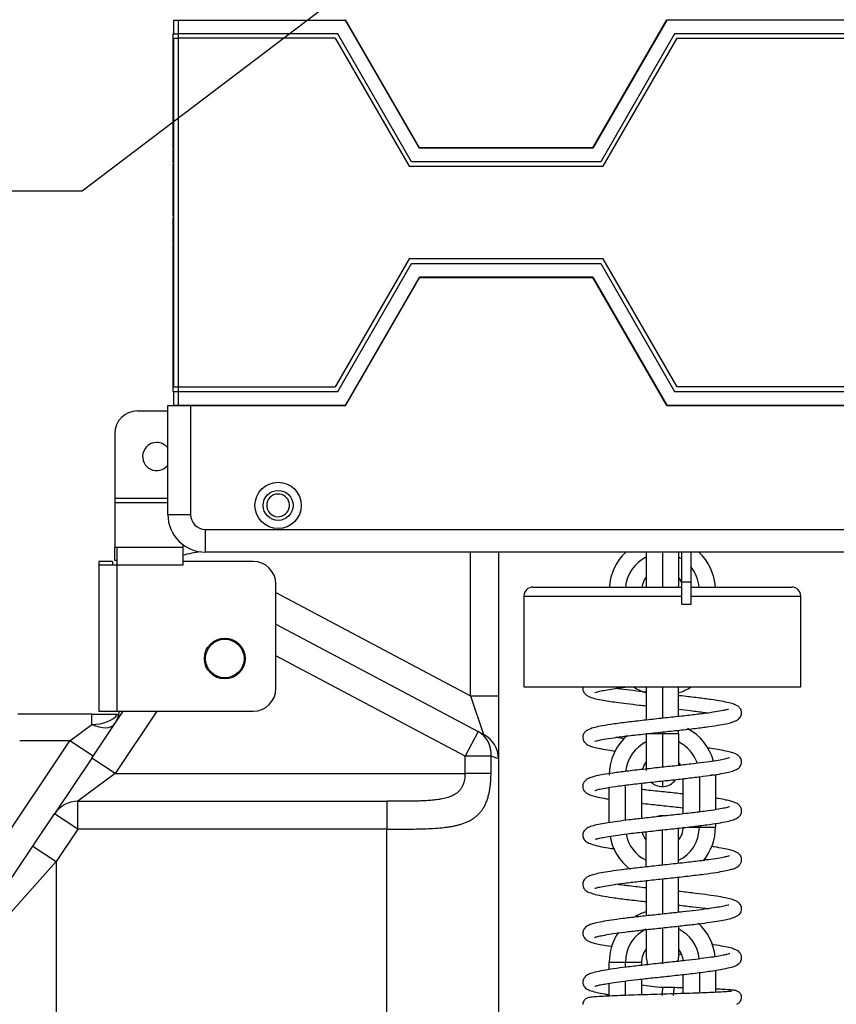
# Model space of a CAD drawing. Header units: millimetres. Extents: x 1618 to 4606, y -976 to 1137.
# Tile 6 of 41: x 2451 to 2631, y 350 to 567. Entities that reach past the tile are written whole.
import ezdxf

# ---------------------------------------------------------------- set-up
doc = ezdxf.new("R2010")
doc.units = ezdxf.units.MM
doc.dimstyles.get("Standard").update_dxf_attribs({"dimtxt": 20, "dimasz": 9, "dimexe": 9, "dimexo": 9, "dimgap": 9, "dimtad": 0, "dimtih": 1, "dimtoh": 1, "dimdsep": 46, "dimtxsty": 'Standard', "dimcen": 0.09, "dimadec": 0, "dimazin": 0, "dimtfac": 1, "dimtofl": 0, "dimtmove": 0, "dimatfit": 3, "dimfxl": 0, "dimtolj": 1, "dimtzin": 0, "dimarcsym": 0})

# ---------------------------------------------------------------- blocks, each defined once
blk = doc.blocks.new('*D14')
at = {"color": 0, "lineweight": -2}
for p, q in [((2555.67, 715.14), (2315.11, 715.14)), ((2324.11, 706.14), (2324.11, 427.28)), ((2324.11, 110.41), (2324.11, 389.28)), ((2620.02, 101.41), (2315.11, 101.41))]:
    blk.add_line(p, q, dxfattribs=at)
at = {"color": 0, "lineweight": 18}
for points in [[(2322.61, 706.14), (2325.61, 706.14), (2324.11, 715.14)], [(2322.61, 110.41), (2325.61, 110.41), (2324.11, 101.41)]]:
    blk.add_solid(points, dxfattribs=at)
at = {"layer": 'Defpoints', "color": 0, "lineweight": 18}
for p in [(2564.67, 715.14), (2324.11, 101.41), (2629.02, 101.41)]:
    blk.add_point(p, dxfattribs=at)
at = {"color": 0, "lineweight": 18, "insert": (2324.11, 408.28), "char_height": 20, "attachment_point": 5}
blk.add_mtext('\\A1;615', dxfattribs=at)
blk = doc.blocks.new('*D15')
at = {"color": 0, "lineweight": -2}
for p, q in [((2724.29, 473.29), (2724.29, -15.22)), ((2434.7, 219.71), (2434.7, -15.22)), ((2443.7, -6.22), (2545.5, -6.22)), ((2715.29, -6.22), (2613.5, -6.22))]:
    blk.add_line(p, q, dxfattribs=at)
at = {"color": 0, "lineweight": 18}
for points in [[(2443.7, -4.72), (2443.7, -7.72), (2434.7, -6.22)], [(2715.29, -4.72), (2715.29, -7.72), (2724.29, -6.22)]]:
    blk.add_solid(points, dxfattribs=at)
at = {"layer": 'Defpoints', "color": 0, "lineweight": 18}
for p in [(2724.29, 482.29), (2434.7, 228.71), (2434.7, -6.22)]:
    blk.add_point(p, dxfattribs=at)
at = {"color": 0, "lineweight": 18, "insert": (2579.5, -6.22), "char_height": 20, "attachment_point": 5}
blk.add_mtext('\\A1;290', dxfattribs=at)
blk = doc.blocks.new('*D18')
at = {"color": 0, "lineweight": -2}
for p, q in [((2628.08, 653.29), (2628.26, 653.29)), ((2628.17, 653.2), (2628.17, 653.38)), ((2464.97, 529.61), (2606.65, 636.98)), ((2442.64, 529.61), (2464.97, 529.61))]:
    blk.add_line(p, q, dxfattribs=at)
at = {"color": 0, "lineweight": 18}
blk.add_solid([(2605.75, 638.18), (2607.56, 635.79), (2613.82, 642.42)], dxfattribs=at)
at = {"layer": 'Defpoints', "color": 0, "lineweight": 18}
for p in [(2642.52, 664.16), (2613.82, 642.42)]:
    blk.add_point(p, dxfattribs=at)
at = {"color": 0, "lineweight": 18, "insert": (2406.97, 529.61), "char_height": 20, "attachment_point": 5}
blk.add_mtext('\\A1;∅36', dxfattribs=at)

msp = doc.modelspace()

# ---------------------------------------------------------------- linework, layer by layer
for p, q in [((2485.17, 567.191), (2486.17, 567.191)), ((2485.17, 564.191), (2485.17, 567.191)), ((2485.67, 567.19), (2485.67, 567.291)), ((2486.17, 567.291), (2486.17, 567.19)), ((2486.17, 567.191), (2523.042, 567.191)), ((2486.17, 567.191), (2486.17, 564.191)), ((2539.324, 539.091), (2523.042, 567.291)), ((2539.324, 538.991), (2523.042, 567.191)), ((2577.512, 539.091), (2593.793, 567.291)), ((2593.793, 567.191), (2577.512, 538.991)), ((2673.969, 567.191), (2593.793, 567.191)), ((2485.07, 564.191), (2486.17, 564.191)), ((2485.07, 563.191), (2485.07, 564.191)), ((2521.31, 564.191), (2486.17, 564.191)), ((2486.17, 564.191), (2486.17, 563.191)), ((2537.591, 535.991), (2521.31, 564.191)), ((2595.525, 564.191), (2579.244, 535.991)), ((2673.969, 564.191), (2595.525, 564.191)), ((2485.07, 538.933), (2485.07, 563.191)), ((2485.07, 563.191), (2486.17, 563.191)), ((2485.17, 486.391), (2485.17, 563.191)), ((2486.17, 563.191), (2486.17, 486.391)), ((2520.733, 563.191), (2486.17, 563.191)), ((2520.733, 563.191), (2537.014, 534.991)), ((2579.821, 534.991), (2596.102, 563.191)), ((2596.102, 563.191), (2673.969, 563.191)), ((2485.07, 538.691), (2485.17, 538.691)), ((2485.07, 538.338), (2485.17, 538.338)), ((2577.512, 539.091), (2539.324, 539.091)), ((2577.512, 538.991), (2539.324, 538.991)), ((2579.244, 535.991), (2537.591, 535.991)), ((2485.07, 535.691), (2485.17, 535.691)), ((2485.07, 528.395), (2485.07, 535.45)), ((2537.014, 534.991), (2579.821, 534.991)), ((2485.07, 528.396), (2485.17, 528.396)), ((2485.07, 523.996), (2485.07, 528.396)), ((2485.07, 523.996), (2485.17, 523.996)), ((2485.07, 523.932), (2485.17, 523.932)), ((2485.07, 522.396), (2485.07, 523.716)), ((2485.07, 522.396), (2485.17, 522.396)), ((2485.07, 517.996), (2485.07, 522.396)), ((2485.07, 517.996), (2485.17, 517.996)), ((2485.07, 517.859), (2485.17, 517.859)), ((2485.07, 516.396), (2485.07, 517.691)), ((2485.07, 516.396), (2485.17, 516.396)), ((2485.07, 511.996), (2485.07, 516.396)), ((2485.07, 515.691), (2485.058, 515.691)), ((2537.014, 514.591), (2520.733, 486.391)), ((2579.821, 514.591), (2537.014, 514.591)), ((2596.102, 486.391), (2579.821, 514.591)), ((2485.07, 511.996), (2485.17, 511.996)), ((2521.31, 485.391), (2537.591, 513.591)), ((2537.591, 513.591), (2579.244, 513.591)), ((2579.244, 513.591), (2595.525, 485.391)), ((2485.07, 511.897), (2485.17, 511.897)), ((2485.07, 510.396), (2485.17, 510.396)), ((2485.07, 505.996), (2485.07, 510.396)), ((2539.324, 510.591), (2523.042, 482.391)), ((2523.042, 482.291), (2539.324, 510.491)), ((2577.512, 510.591), (2539.324, 510.591)), ((2539.324, 510.491), (2577.512, 510.491)), ((2577.512, 510.591), (2593.793, 482.391)), ((2593.793, 482.291), (2577.512, 510.491)), ((2485.07, 486.391), (2485.07, 505.997)), ((2485.07, 505.996), (2485.17, 505.996)), ((2485.07, 486.391), (2486.17, 486.391)), ((2485.07, 485.391), (2485.07, 486.391)), ((2486.17, 486.391), (2520.733, 486.391)), ((2486.17, 486.391), (2486.17, 485.391)), ((2673.969, 486.391), (2596.102, 486.391)), ((2485.07, 485.391), (2486.17, 485.391)), ((2485.17, 482.391), (2485.17, 485.391)), ((2486.17, 485.391), (2486.17, 482.391)), ((2486.17, 485.391), (2521.31, 485.391)), ((2595.525, 485.391), (2673.969, 485.391)), ((2483.87, 482.291), (2488.87, 482.291)), ((2483.87, 458.291), (2483.87, 482.291)), ((2485.17, 482.391), (2486.17, 482.391)), ((2485.67, 482.291), (2485.67, 482.392)), ((2486.17, 482.392), (2486.17, 482.291)), ((2486.17, 482.391), (2523.042, 482.391)), ((2488.87, 482.291), (2523.042, 482.291)), ((2488.87, 482.291), (2488.87, 458.291)), ((2593.793, 482.391), (2673.969, 482.391)), ((2593.793, 482.291), (2671.447, 482.291)), ((2477.17, 481.105), (2483.87, 481.105)), ((2472.17, 476.105), (2472.17, 461.8)), ((2472.17, 461.8), (2472.17, 460.825)), ((2483.87, 461.8), (2472.17, 461.8)), ((2483.87, 460.825), (2472.17, 460.825)), ((2472.17, 460.825), (2472.17, 451.039)), ((2510.145, 461.825), (2510.188, 461.859)), ((2483.87, 458.291), (2488.87, 458.291)), ((2492.17, 454.991), (2671.447, 454.991)), ((2492.17, 449.991), (2492.17, 454.991)), ((2487.17, 451.667), (2487.17, 451.039)), ((2472.17, 448.116), (2472.17, 451.039)), ((2472.67, 451.039), (2472.17, 451.039)), ((2487.17, 451.039), (2472.67, 451.039)), ((2472.67, 451.039), (2472.67, 447.142)), ((2487.17, 451.039), (2487.17, 447.142)), ((2671.447, 449.991), (2492.17, 449.991)), ((2550.568, 418.307), (2550.568, 449.991)), ((2556.704, 449.991), (2556.704, 418.307)), ((2589.274, 449.991), (2589.274, 442.574)), ((2592.824, 449.991), (2592.824, 442.291)), ((2596.374, 449.991), (2596.374, 442.574)), ((2597.139, 443.383), (2597.139, 449.991)), ((2599.139, 443.383), (2599.139, 449.991)), ((2471.67, 447.937), (2468.67, 447.937)), ((2468.67, 447.937), (2468.67, 447.142)), ((2472.67, 447.142), (2468.67, 447.142)), ((2468.67, 447.142), (2468.67, 414.937)), ((2471.67, 447.937), (2471.67, 447.142)), ((2472.67, 448.116), (2472.17, 448.116)), ((2487.17, 447.142), (2472.67, 447.142)), ((2472.67, 447.142), (2472.67, 414.937)), ((2487.172, 447.142), (2487.17, 447.142)), ((2502.67, 447.937), (2487.172, 447.937)), ((2487.172, 447.937), (2487.172, 447.142)), ((2507.67, 419.937), (2507.67, 442.937)), ((2597.139, 438.539), (2597.139, 443.383)), ((2599.139, 443.383), (2597.139, 443.383)), ((2599.139, 438.539), (2599.139, 443.383)), ((2507.67, 441.07), (2550.568, 418.307)), ((2564.324, 442.291), (2597.075, 442.291)), ((2599.139, 442.291), (2621.324, 442.291)), ((2562.324, 440.291), (2562.324, 420.291)), ((2562.324, 440.291), (2597.139, 440.291)), ((2597.139, 438.539), (2599.139, 438.539)), ((2599.141, 440.291), (2623.324, 440.291)), ((2623.324, 420.291), (2623.324, 440.291)), ((2507.671, 434.123), (2552.224, 410.482)), ((2549.348, 405.061), (2507.671, 427.176)), ((2562.324, 420.291), (2623.324, 420.291)), ((2589.274, 420.291), (2589.274, 412.989)), ((2592.824, 420.291), (2592.824, 413.376)), ((2596.374, 413.762), (2596.374, 420.291)), ((2550.568, 418.307), (2556.704, 418.307)), ((2550.568, 418.307), (2553.444, 409.834)), ((2556.704, 418.307), (2556.704, 404.414)), ((2467.148, 404.63), (2474.047, 414.938)), ((2468.67, 414.937), (2472.67, 414.937)), ((2481.431, 414.938), (2472.247, 401.216)), ((2472.67, 414.937), (2502.67, 414.937)), ((2467.113, 414.291), (2450.83, 414.291)), ((2467.113, 412.025), (2467.113, 414.291)), ((2472.819, 414.291), (2473.106, 414.291)), ((2462.313, 408.439), (2467.113, 412.025)), ((2552.224, 410.482), (2549.348, 405.061)), ((2552.224, 410.482), (2553.444, 409.834)), ((2589.274, 410.024), (2589.274, 401.874)), ((2589.274, 410.024), (2592.824, 410.024)), ((2592.824, 410.359), (2592.824, 410.024)), ((2592.824, 410.024), (2596.374, 410.024)), ((2592.824, 410.024), (2592.824, 402.554)), ((2596.374, 410.024), (2596.374, 410.743)), ((2596.374, 410.024), (2596.374, 402.895)), ((2440.841, 376.36), (2462.313, 408.439)), ((2462.313, 408.439), (2451.236, 408.439)), ((2467.413, 405.026), (2462.313, 408.439)), ((2467.148, 404.63), (2458.938, 392.365)), ((2472.247, 401.216), (2467.148, 404.63)), ((2549.348, 401.216), (2549.348, 405.061)), ((2555.077, 405.061), (2549.348, 405.061)), ((2556.704, 404.414), (2555.077, 405.061)), ((2555.077, 401.216), (2555.077, 405.061)), ((2556.704, 404.414), (2556.704, 300.939)), ((2472.247, 401.216), (2464.038, 395.084)), ((2472.247, 401.216), (2549.348, 401.216)), ((2555.077, 401.216), (2549.348, 401.216)), ((2592.824, 399.527), (2592.824, 398.324)), ((2597.424, 392.31), (2597.424, 400.074)), ((2600.974, 400.489), (2600.974, 392.731)), ((2604.524, 400.824), (2603.507, 400.824)), ((2604.524, 400.824), (2604.524, 393.223)), ((2581.124, 390.405), (2581.124, 398.156)), ((2584.674, 390.886), (2584.674, 398.647)), ((2588.224, 399.069), (2588.224, 391.303)), ((2464.038, 395.084), (2532.159, 395.084)), ((2464.038, 388.952), (2464.038, 395.084)), ((2532.159, 395.084), (2532.159, 388.952)), ((2454.15, 385.212), (2458.938, 392.365)), ((2464.038, 388.952), (2458.938, 392.365)), ((2464.038, 388.952), (2459.25, 381.799)), ((2532.159, 388.952), (2464.038, 388.952)), ((2532.159, 300.939), (2532.159, 388.952)), ((2589.274, 380.641), (2589.274, 388.374)), ((2592.824, 381.026), (2592.824, 388.913)), ((2596.374, 381.434), (2596.374, 388.374)), ((2598.589, 389.424), (2600.974, 389.424)), ((2600.974, 389.709), (2600.974, 389.424)), ((2600.974, 389.424), (2604.524, 389.424)), ((2604.524, 390.197), (2604.524, 389.424)), ((2435.741, 357.71), (2454.15, 385.212)), ((2454.15, 385.212), (2459.25, 381.799)), ((2459.25, 381.799), (2434.704, 354.297)), ((2459.25, 381.799), (2459.25, 228.712)), ((2589.274, 377.614), (2589.274, 369.847)), ((2592.824, 378.001), (2592.824, 370.233)), ((2596.374, 370.619), (2596.374, 378.388)), ((2589.274, 366.796), (2589.274, 360.674)), ((2592.824, 367.184), (2592.824, 359.302)), ((2596.374, 367.583), (2596.374, 360.674)), ((2581.124, 359.624), (2584.674, 359.624)), ((2581.124, 358.036), (2581.124, 359.624)), ((2584.674, 359.624), (2588.224, 359.624)), ((2584.674, 358.528), (2584.674, 359.624)), ((2588.224, 359.624), (2588.224, 358.945)), ((2588.224, 355.927), (2588.224, 352.443)), ((2597.424, 352.73), (2597.424, 356.936)), ((2600.974, 357.359), (2600.974, 352.85)), ((2604.524, 357.854), (2604.524, 352.991)), ((2581.124, 352.184), (2581.124, 355.009)), ((2584.674, 352.323), (2584.674, 355.51))]:
    msp.add_line(p, q)
for centre, radius in [((2508.17, 460.291), 5.1), ((2508.17, 460.291), 3.3), ((2496.42, 426.541), 4.5), ((2496.42, 426.541), 4.25)]:
    msp.add_circle(centre, radius)
for centre, radius, start, end in [((2477.17, 476.105), 5, 90, 180), ((2481.42, 471.041), 3.1, 90, 322.21126), ((2481.42, 471.041), 3.1, 37.78312, 90), ((2508.17, 460.291), 2.5, 37.83106, 26.35056), ((2492.17, 458.291), 8.3, 180, 270), ((2492.17, 458.291), 3.3, 180, 270), ((2493.25, 430.166), 20, 96.0455, 107.69699), ((2592.824, 441.524), 11.7, 133.63594, 176.23688), ((2592.824, 441.524), 11.7, 3.76313, 46.36406), ((2502.67, 442.937), 5, 0, 90), ((2592.824, 441.524), 8.15, 115.82156, 174.59438), ((2592.824, 441.524), 8.15, 58.03031, 64.17844), ((2592.824, 441.524), 8.15, 5.40563, 39.20906), ((2592.824, 441.524), 4.6, 140.50969, 170.39532), ((2592.824, 442.574), 3.55, 180, 184.56609), ((2592.824, 442.574), 3.55, 355.43391, 0), ((2592.824, 441.524), 4.6, 20.26688, 39.49031), ((2564.324, 440.291), 2, 90, 180), ((2621.324, 440.291), 2, 0, 90), ((2502.67, 419.937), 5, 270, 0), ((2592.824, 430.124), 11.7, 237.18375, 252.3375), ((2592.824, 430.124), 11.7, 287.6625, 302.81625), ((2467.113, 415.61), 6.136, 326.20323, 353.70166), ((2592.824, 400.824), 11.7, 15.53625, 61.55156), ((2550.568, 404.414), 6.136, 0, 62.04855), ((2592.824, 400.824), 11.7, 131.02313, 180), ((2592.824, 400.824), 8.15, 115.82156, 173.7), ((2592.824, 400.824), 8.15, 18.88594, 64.17844), ((2592.824, 400.824), 4.6, 140.50969, 163.62563), ((2592.824, 400.824), 4.6, 29.09813, 39.49031), ((2592.824, 401.874), 3.55, 226.36968, 270), ((2592.824, 401.874), 3.55, 270, 325.24312), ((2592.824, 388.374), 3.55, 90, 108.70312), ((2592.824, 388.374), 3.55, 84.11062, 90), ((2592.824, 388.374), 3.55, 0, 12.92625), ((2592.824, 389.424), 8.15, 295.82156, 0), ((2592.824, 389.424), 4.6, 320.50969, 0), ((2592.824, 389.424), 11.7, 320.66156, 0), ((2592.824, 389.424), 11.7, 189.99281, 232.34625), ((2592.824, 389.424), 8.15, 190.93781, 244.17844), ((2592.824, 389.424), 4.6, 194.25375, 219.49031), ((2592.824, 359.624), 11.7, 107.6625, 120.91219), ((2592.824, 359.624), 8.15, 116.36438, 180), ((2592.824, 359.624), 8.15, 5.20875, 64.17844), ((2592.824, 359.624), 11.7, 6.02157, 47.28656), ((2592.824, 359.624), 11.7, 145.76906, 180), ((2592.824, 359.624), 4.6, 140.50969, 180), ((2592.824, 359.624), 4.6, 4.07531, 39.49031), ((2592.824, 360.674), 3.55, 180, 206.57672), ((2592.824, 360.674), 3.55, 345.91219, 0)]:
    msp.add_arc(centre, radius, start, end)
for centre, major_axis, ratio, start_param, end_param in [((2467.113, 415.61), (-6.136, 0), 0.584336, 1.5707963, 2.7648594), ((2467.113, 415.61), (-5.099, 3.413), 0.5134732, 1.9018464, 3.1415927), ((2549.348, 405.061), (-2.876, -5.421), 0.9173056, 2.0237825, 3.1415927), ((2464.038, 388.952), (5.099, -3.413), 0.9990069, 2.1602021, 3.1415927)]:
    msp.add_ellipse(centre, major_axis=major_axis, ratio=ratio, start_param=start_param, end_param=end_param)
for points, degree in [([(2485.07, 538.338), (2485.07, 538.455), (2485.07, 538.573), (2485.07, 538.691)], 3), ([(2485.07, 535.691), (2485.07, 536.573), (2485.07, 537.455), (2485.07, 538.338)], 3), ([(2485.07, 517.859), (2485.07, 517.904), (2485.07, 517.95), (2485.07, 517.996)], 3), ([(2485.07, 511.897), (2485.07, 511.93), (2485.07, 511.963), (2485.07, 511.996)], 3), ([(2485.07, 510.396), (2485.07, 510.896), (2485.07, 511.397), (2485.07, 511.897)], 3), ([(2510.188, 461.859), (2510.233, 461.786), (2510.315, 461.637), (2510.381, 461.481), (2510.41, 461.401)], 3), ([(2583.147, 365.95), (2582.959, 365.975), (2582.774, 366.001), (2582.594, 366.026)], 3), ([(2595.61, 354.041), (2592.946, 354.033)], 1), ([(2597.43, 353.983), (2596.834, 354.002), (2596.228, 354.022), (2595.61, 354.041)], 3)]:
    msp.add_open_spline(points, degree=degree)
for points, knots in [([(2575.322, 420.287), (2575.302, 420.191), (2575.263, 419.843), (2575.401, 419.195), (2575.891, 418.582), (2576.682, 418.116), (2577.722, 417.786), (2579.271, 417.442), (2580.932, 417.163), (2582.77, 416.898), (2585.023, 416.609), (2587.27, 416.348), (2588.763, 416.183), (2589.264, 416.128)], [0, 0, 0, 0, 0.0189107, 0.0692237, 0.1414949, 0.2291485, 0.3617627, 0.4818396, 0.5875746, 0.685942, 0.8006653, 0.9338606, 1, 1, 1, 1]), ([(2577.928, 419.059), (2577.927, 419.05), (2578.044, 419.102), (2578.509, 419.242), (2579.515, 419.47), (2581.052, 419.734), (2582.965, 420.009), (2584.429, 420.196), (2585.191, 420.289), (2585.204, 420.291)], [0, 0, 0, 0, 0.092203, 0.2336413, 0.4212383, 0.620909, 0.8129471, 0.9969299, 1, 1, 1, 1]), ([(2589.27, 419.145), (2588.283, 419.254), (2586.302, 419.477), (2584.109, 419.747), (2582.928, 419.907), (2582.592, 419.954)], [0, 0, 0, 0, 0.4004789, 0.8233549, 1, 1, 1, 1]), ([(2577.971, 408.308), (2577.965, 408.284), (2578.121, 408.359), (2578.658, 408.491), (2579.938, 408.766), (2582.14, 409.118), (2585.263, 409.526), (2588.96, 409.945), (2592.828, 410.359), (2596.607, 410.764), (2600.092, 411.16), (2603.12, 411.545), (2605.479, 411.901), (2607.17, 412.229), (2608.216, 412.511), (2608.892, 412.769), (2609.533, 413.122), (2610.059, 413.647), (2610.331, 414.293), (2610.227, 415.238), (2609.703, 415.899), (2609.267, 416.182), (2608.61, 416.492), (2607.527, 416.802), (2605.833, 417.153), (2603.53, 417.516), (2600.61, 417.897), (2598.11, 418.185), (2596.647, 418.346), (2596.394, 418.374)], [0, 0, 0, 0, 0.0209663, 0.0531358, 0.0941347, 0.144075, 0.2009208, 0.2570737, 0.3117974, 0.3650611, 0.4168343, 0.4670873, 0.5152505, 0.5563229, 0.5891391, 0.6064269, 0.6232604, 0.6531456, 0.677646, 0.6938832, 0.7143098, 0.7323923, 0.7606308, 0.7984931, 0.8410316, 0.8869558, 0.9362739, 0.9890147, 1, 1, 1, 1]), ([(2607.383, 415.311), (2607.376, 415.321), (2607.329, 415.347), (2607.004, 415.266), (2606.118, 415.069), (2604.498, 414.777), (2602.129, 414.435), (2599.161, 414.07), (2595.755, 413.689), (2592.062, 413.294), (2588.266, 412.883), (2584.609, 412.459), (2581.494, 412.044), (2579.153, 411.648), (2577.604, 411.293), (2576.627, 410.948), (2576.057, 410.643), (2575.537, 410.168), (2575.251, 409.385), (2575.325, 408.582), (2575.733, 407.95), (2576.256, 407.568), (2576.701, 407.353), (2577.463, 407.082), (2578.764, 406.765), (2580.516, 406.449), (2581.928, 406.241), (2582.538, 406.156)], [0, 0, 0, 0, 0.008556, 0.0362582, 0.0732108, 0.1195873, 0.1728623, 0.2281187, 0.2852581, 0.3443074, 0.4052938, 0.4682441, 0.5320733, 0.5886372, 0.6362726, 0.6749014, 0.7043972, 0.731607, 0.7501951, 0.7665435, 0.7918963, 0.8122703, 0.8340567, 0.8664609, 0.9094921, 0.9630021, 1, 1, 1, 1]), ([(2596.403, 415.355), (2597.285, 415.258), (2599.319, 415.029), (2601.482, 414.763), (2602.705, 414.596), (2602.975, 414.558)], [0, 0, 0, 0, 0.3626705, 0.8549402, 1, 1, 1, 1]), ([(2467.113, 414.291), (2467.16, 414.291), (2467.206, 414.291), (2467.276, 414.291), (2467.3, 414.291), (2467.346, 414.291), (2467.462, 414.291), (2467.575, 414.291), (2467.709, 414.291), (2467.753, 414.291), (2467.841, 414.291), (2467.885, 414.291), (2467.971, 414.291), (2468.014, 414.291), (2468.078, 414.291), (2468.109, 414.291), (2468.146, 414.291), (2468.161, 414.291), (2468.172, 414.291), (2468.177, 414.291), (2468.266, 414.291), (2468.347, 414.291), (2468.506, 414.291), (2468.584, 414.291), (2468.737, 414.291), (2468.811, 414.291), (2468.959, 414.291), (2469.031, 414.291), (2469.245, 414.291), (2469.384, 414.291), (2469.656, 414.291), (2469.788, 414.291), (2470.048, 414.291), (2470.175, 414.291), (2470.361, 414.291), (2470.423, 414.291), (2470.545, 414.291), (2470.605, 414.291), (2470.902, 414.291), (2471.125, 414.291), (2471.545, 414.291), (2471.938, 414.291), (2472.271, 414.291), (2472.462, 414.291), (2472.501, 414.291), (2472.538, 414.291)], [0, 0, 0, 0, 0.0172019, 0.0172019, 0.0258029, 0.0258029, 0.0344039, 0.0688077, 0.0688077, 0.0860097, 0.0860097, 0.1032116, 0.1032116, 0.1204135, 0.1204135, 0.1290145, 0.133315, 0.1354652, 0.1354652, 0.1376155, 0.1376155, 0.1720193, 0.1720193, 0.2064232, 0.2064232, 0.2408271, 0.2408271, 0.2752309, 0.2752309, 0.3440387, 0.3440387, 0.4128464, 0.4128464, 0.4816541, 0.4816541, 0.516058, 0.516058, 0.5504619, 0.5504619, 0.6880773, 0.6880773, 0.8256928, 0.9633082, 0.9633082, 1, 1, 1, 1]), ([(2584.468, 408.914), (2584.21, 408.947), (2583.544, 409.032), (2582.916, 409.117), (2582.543, 409.169)], [0, 0, 0, 0, 0.380557, 1, 1, 1, 1]), ([(2577.928, 397.48), (2577.928, 397.48), (2577.926, 397.463), (2578.227, 397.596), (2579.038, 397.79), (2580.659, 398.103), (2583.226, 398.48), (2586.666, 398.903), (2590.558, 399.331), (2594.425, 399.743), (2598.008, 400.134), (2601.148, 400.503), (2603.76, 400.85), (2605.818, 401.175), (2607.4, 401.493), (2608.568, 401.824), (2609.305, 402.156), (2609.805, 402.522), (2610.199, 403.135), (2610.345, 403.874), (2610.092, 404.69), (2609.574, 405.221), (2608.747, 405.663), (2607.838, 405.938), (2606.427, 406.261), (2604.72, 406.551), (2603.402, 406.741), (2602.79, 406.824)], [0, 0, 0, 0, 0.0015118, 0.0328589, 0.0729721, 0.1220522, 0.180168, 0.2456789, 0.3094198, 0.3699299, 0.4271609, 0.4810661, 0.5316021, 0.5787447, 0.6225504, 0.6631489, 0.700192, 0.7281696, 0.7397115, 0.7566371, 0.7766964, 0.808388, 0.8378143, 0.8755563, 0.9173625, 0.9636839, 1, 1, 1, 1]), ([(2607.653, 404.687), (2607.644, 404.689), (2607.54, 404.638), (2607.059, 404.498), (2605.957, 404.25), (2604.241, 403.953), (2601.925, 403.624), (2599.091, 403.277), (2595.815, 402.91), (2592.22, 402.525), (2588.482, 402.123), (2584.964, 401.72), (2582.024, 401.336), (2579.847, 400.996), (2578.331, 400.693), (2577.308, 400.429), (2576.458, 400.119), (2575.802, 399.638), (2575.441, 399.198), (2575.256, 398.498), (2575.323, 397.926), (2575.528, 397.47), (2575.91, 397.008), (2576.385, 396.702), (2577.098, 396.403), (2578.215, 396.093), (2579.62, 395.815), (2580.704, 395.637), (2581.093, 395.577)], [0, 0, 0, 0, 0.0163393, 0.0550928, 0.098026, 0.1451041, 0.1957818, 0.2490825, 0.3049938, 0.363531, 0.4247087, 0.4882188, 0.5469799, 0.5980601, 0.6414126, 0.6769794, 0.7154122, 0.7400037, 0.7641988, 0.7809944, 0.7929804, 0.8071368, 0.8188467, 0.8481184, 0.8798514, 0.9221687, 0.9733904, 1, 1, 1, 1]), ([(2532.159, 388.952), (2532.252, 388.952), (2532.344, 388.952), (2532.53, 388.952), (2532.807, 388.952), (2533.084, 388.953), (2533.636, 388.953), (2534.003, 388.954), (2535.1, 388.957), (2535.825, 388.961), (2537.265, 388.973), (2537.98, 388.981), (2539.042, 389.001), (2539.395, 389.009), (2539.923, 389.024), (2540.098, 389.029), (2540.36, 389.037), (2540.448, 389.04), (2540.622, 389.046), (2540.709, 389.049), (2541.487, 389.079), (2542.162, 389.113), (2543.478, 389.203), (2544.119, 389.259), (2545.056, 389.367), (2545.364, 389.407), (2545.972, 389.496), (2546.271, 389.545), (2546.714, 389.627), (2546.861, 389.656), (2547.151, 389.716), (2547.296, 389.748), (2547.725, 389.848), (2548.004, 389.92), (2548.549, 390.078), (2548.814, 390.164), (2549.331, 390.349), (2549.583, 390.45), (2550.072, 390.667), (2550.309, 390.784), (2550.656, 390.974), (2550.769, 391.039), (2550.937, 391.141), (2550.993, 391.176), (2551.102, 391.247), (2551.374, 391.426), (2551.632, 391.619), (2552.026, 391.949), (2552.215, 392.124), (2552.574, 392.497), (2552.745, 392.694), (2552.99, 393.009), (2553.069, 393.117), (2553.185, 393.284), (2553.223, 393.341), (2553.298, 393.455), (2553.335, 393.513), (2553.516, 393.807), (2553.651, 394.052), (2553.901, 394.564), (2554.017, 394.832), (2554.23, 395.391), (2554.327, 395.682), (2554.461, 396.139), (2554.503, 396.295), (2554.584, 396.614), (2554.621, 396.775), (2554.727, 397.265), (2554.789, 397.599), (2554.893, 398.286), (2554.937, 398.637), (2554.981, 399.087), (2554.989, 399.178), (2555.004, 399.36), (2555.012, 399.452), (2555.025, 399.636), (2555.031, 399.728), (2555.042, 399.912), (2555.047, 400.005), (2555.069, 400.469), (2555.077, 400.842), (2555.077, 401.216)], [0, 0, 0, 0, 0.0078125, 0.0078125, 0.015625, 0.03125, 0.03125, 0.0625, 0.0625, 0.125, 0.125, 0.1875, 0.1875, 0.21875, 0.21875, 0.234375, 0.234375, 0.2421875, 0.2421875, 0.25, 0.25, 0.3125, 0.3125, 0.375, 0.375, 0.40625, 0.40625, 0.4375, 0.4375, 0.453125, 0.453125, 0.46875, 0.46875, 0.5, 0.5, 0.53125, 0.53125, 0.5625, 0.5625, 0.59375, 0.59375, 0.609375, 0.609375, 0.6171875, 0.6171875, 0.625, 0.65625, 0.65625, 0.6875, 0.6875, 0.71875, 0.71875, 0.734375, 0.734375, 0.7421875, 0.7421875, 0.75, 0.75, 0.78125, 0.78125, 0.8125, 0.8125, 0.84375, 0.84375, 0.859375, 0.859375, 0.875, 0.875, 0.90625, 0.90625, 0.9375, 0.9375, 0.9453125, 0.9453125, 0.953125, 0.953125, 0.9609375, 0.9609375, 0.96875, 0.96875, 1, 1, 1, 1]), ([(2549.348, 401.216), (2549.348, 401.102), (2549.345, 400.988), (2549.338, 400.817), (2549.335, 400.76), (2549.327, 400.646), (2549.323, 400.589), (2549.298, 400.307), (2549.269, 400.086), (2549.191, 399.654), (2549.142, 399.444), (2549.052, 399.135), (2549.019, 399.033), (2548.974, 398.907), (2548.965, 398.882), (2548.946, 398.832), (2548.937, 398.808), (2548.908, 398.734), (2548.888, 398.685), (2548.785, 398.445), (2548.692, 398.263), (2548.486, 397.918), (2548.373, 397.756), (2548.217, 397.564), (2548.185, 397.526), (2548.12, 397.451), (2548.087, 397.414), (2548.02, 397.342), (2547.985, 397.307), (2547.916, 397.238), (2547.88, 397.204), (2547.702, 397.038), (2547.551, 396.917), (2547.237, 396.693), (2547.074, 396.59), (2546.734, 396.402), (2546.558, 396.315), (2546.331, 396.216), (2546.285, 396.197), (2546.193, 396.159), (2546.054, 396.103), (2545.913, 396.051), (2545.629, 395.953), (2545.437, 395.893), (2545.046, 395.785), (2544.848, 395.736), (2544.447, 395.646), (2544.244, 395.606), (2543.936, 395.55), (2543.832, 395.533), (2543.624, 395.499), (2543.52, 395.484), (2543.206, 395.438), (2542.995, 395.411), (2542.361, 395.337), (2541.934, 395.299), (2541.074, 395.235), (2540.64, 395.21), (2539.766, 395.169), (2539.326, 395.153), (2538.662, 395.135), (2538.44, 395.13), (2537.995, 395.12), (2537.772, 395.116), (2537.102, 395.105), (2536.655, 395.1), (2535.76, 395.093), (2535.312, 395.091), (2534.413, 395.087), (2533.514, 395.085), (2532.611, 395.084), (2532.159, 395.084)], [0, 0, 0, 0, 0.015625, 0.015625, 0.0234375, 0.0234375, 0.03125, 0.03125, 0.0625, 0.0625, 0.09375, 0.09375, 0.109375, 0.109375, 0.1132813, 0.1132813, 0.1171875, 0.1171875, 0.125, 0.125, 0.15625, 0.15625, 0.1875, 0.1875, 0.1953125, 0.1953125, 0.203125, 0.203125, 0.2109375, 0.2109375, 0.21875, 0.21875, 0.25, 0.25, 0.28125, 0.28125, 0.3125, 0.3125, 0.3203125, 0.3203125, 0.328125, 0.34375, 0.34375, 0.375, 0.375, 0.40625, 0.40625, 0.4375, 0.4375, 0.453125, 0.453125, 0.46875, 0.46875, 0.5, 0.5, 0.5625, 0.5625, 0.625, 0.625, 0.6875, 0.6875, 0.71875, 0.71875, 0.75, 0.75, 0.8125, 0.8125, 0.875, 0.875, 0.9375, 1, 1, 1, 1]), ([(2597.442, 396.686), (2597.247, 396.708), (2595.863, 396.862), (2593.155, 397.154), (2590.227, 397.466), (2588.592, 397.646), (2588.193, 397.69)], [0, 0, 0, 0, 0.0645815, 0.4567918, 0.8658428, 1, 1, 1, 1]), ([(2578.061, 386.786), (2578.062, 386.785), (2578.078, 386.766), (2578.15, 386.763), (2578.446, 386.838), (2579.243, 387.039), (2580.579, 387.29), (2582.536, 387.593), (2585.265, 387.948), (2588.674, 388.341), (2592.442, 388.746), (2596.174, 389.146), (2599.632, 389.534), (2602.671, 389.913), (2605.175, 390.279), (2607.067, 390.631), (2608.475, 390.993), (2609.426, 391.455), (2609.876, 391.803), (2610.178, 392.359), (2610.322, 392.882), (2610.25, 393.532), (2609.929, 394.058), (2609.634, 394.358), (2609.274, 394.611), (2608.725, 394.871), (2607.95, 395.121), (2606.785, 395.396), (2605.616, 395.611), (2604.798, 395.743), (2604.573, 395.778)], [0, 0, 0, 0, 0.0005601, 0.0257564, 0.0474132, 0.081803, 0.120915, 0.1679067, 0.222819, 0.2852158, 0.3481018, 0.4091236, 0.4682816, 0.5255742, 0.5809971, 0.6336974, 0.6815368, 0.7246576, 0.758196, 0.7681807, 0.7780983, 0.798861, 0.8132403, 0.8248688, 0.8443439, 0.8691784, 0.9055568, 0.9413398, 0.9843347, 1, 1, 1, 1]), ([(2607.596, 393.875), (2607.576, 393.891), (2607.33, 393.777), (2606.357, 393.541), (2604.737, 393.243), (2602.38, 392.898), (2599.305, 392.515), (2595.721, 392.114), (2592.019, 391.718), (2588.565, 391.346), (2585.533, 391), (2582.981, 390.679), (2580.871, 390.377), (2579.075, 390.069), (2577.552, 389.719), (2576.524, 389.355), (2575.779, 388.903), (2575.316, 388.155), (2575.275, 387.443), (2575.366, 387.041), (2575.585, 386.629), (2576.145, 386.091), (2577.208, 385.599), (2578.831, 385.187), (2580.6, 384.864), (2581.834, 384.679), (2582.34, 384.607)], [0, 0, 0, 0, 0.030481, 0.0738687, 0.1220914, 0.1751569, 0.2330416, 0.2949938, 0.3545391, 0.4100908, 0.4616175, 0.5090883, 0.5527247, 0.5965356, 0.6421153, 0.6889788, 0.7267542, 0.7530757, 0.7619729, 0.7750026, 0.7960926, 0.8217366, 0.8722327, 0.9219706, 0.9692706, 1, 1, 1, 1]), ([(2588.212, 394.673), (2588.848, 394.602), (2590.656, 394.403), (2593.735, 394.075), (2596.17, 393.811), (2597.382, 393.675), (2597.435, 393.669)], [0, 0, 0, 0, 0.2116046, 0.5916756, 0.9822053, 1, 1, 1, 1]), ([(2577.952, 375.918), (2577.966, 375.911), (2578.126, 375.982), (2578.736, 376.141), (2580.012, 376.409), (2581.944, 376.723), (2584.476, 377.065), (2587.531, 377.427), (2591.012, 377.808), (2594.77, 378.209), (2598.556, 378.623), (2601.943, 379.029), (2604.621, 379.406), (2606.518, 379.734), (2607.799, 380.027), (2608.756, 380.31), (2609.562, 380.734), (2610.06, 381.267), (2610.344, 382.061), (2610.219, 382.846), (2609.863, 383.354), (2609.546, 383.638), (2609.211, 383.851), (2608.619, 384.113), (2607.666, 384.4), (2606.235, 384.713), (2604.808, 384.954), (2603.896, 385.091), (2603.703, 385.119)], [0, 0, 0, 0, 0.0228004, 0.0627005, 0.1069129, 0.1553718, 0.2071342, 0.2615735, 0.3187071, 0.378552, 0.441125, 0.5041329, 0.559882, 0.6077156, 0.6475709, 0.6818166, 0.7247338, 0.7468565, 0.7635327, 0.7833123, 0.802258, 0.8138887, 0.8337361, 0.861968, 0.8984767, 0.9414483, 0.9878275, 1, 1, 1, 1]), ([(2607.615, 383.093), (2607.611, 383.098), (2607.548, 383.08), (2607.106, 382.932), (2606.184, 382.721), (2604.604, 382.435), (2602.228, 382.09), (2599.045, 381.698), (2595.336, 381.286), (2591.52, 380.88), (2587.914, 380.488), (2584.685, 380.112), (2581.954, 379.754), (2579.793, 379.415), (2578.157, 379.087), (2576.971, 378.743), (2576.234, 378.411), (2575.589, 377.91), (2575.164, 376.903), (2575.447, 375.994), (2575.811, 375.557), (2576.085, 375.332), (2576.635, 375.015), (2577.626, 374.677), (2579.387, 374.279), (2581.808, 373.884), (2584.903, 373.477), (2587.52, 373.177), (2589.03, 373.011), (2589.254, 372.986)], [0, 0, 0, 0, 0.0113155, 0.0384974, 0.0721502, 0.1125038, 0.1596087, 0.2134764, 0.2695459, 0.3234487, 0.3751623, 0.4246643, 0.4719321, 0.516444, 0.5571449, 0.5941002, 0.6271314, 0.6535829, 0.6768022, 0.6983132, 0.7081142, 0.7229103, 0.7440092, 0.7857158, 0.8317895, 0.881201, 0.933998, 0.9902527, 1, 1, 1, 1]), ([(2601.989, 382.347), (2601.991, 382.347), (2602.343, 382.301), (2602.683, 382.255), (2603.009, 382.21)], [0, 0, 0, 0, 0.0052655, 1, 1, 1, 1]), ([(2589.264, 376.003), (2589.253, 376.004), (2587.955, 376.147), (2585.568, 376.418), (2583.497, 376.684), (2582.61, 376.807)], [0, 0, 0, 0, 0.0047003, 0.5270327, 1, 1, 1, 1]), ([(2577.888, 365.094), (2577.879, 365.079), (2578.061, 365.165), (2578.738, 365.356), (2580.079, 365.638), (2582.028, 365.95), (2584.565, 366.29), (2587.627, 366.651), (2591.051, 367.026), (2594.555, 367.4), (2597.863, 367.761), (2600.811, 368.105), (2603.323, 368.432), (2605.38, 368.746), (2606.965, 369.04), (2608.321, 369.376), (2609.261, 369.765), (2609.826, 370.244), (2610.06, 370.528), (2610.3, 371.103), (2610.286, 371.749), (2610.116, 372.17), (2609.861, 372.585), (2609.274, 373.072), (2608.288, 373.457), (2607.034, 373.774), (2605.287, 374.101), (2602.986, 374.446), (2600.14, 374.809), (2597.829, 375.073), (2596.53, 375.216), (2596.379, 375.233)], [0, 0, 0, 0, 0.024399, 0.0575357, 0.0978528, 0.1409326, 0.1864756, 0.2344614, 0.2848353, 0.3347518, 0.3822761, 0.4274059, 0.4701364, 0.5104602, 0.5483821, 0.5852606, 0.6269065, 0.6435153, 0.6604391, 0.6732663, 0.6883577, 0.6982875, 0.7059119, 0.737978, 0.772866, 0.811027, 0.8522905, 0.8964626, 0.9435265, 0.9934678, 1, 1, 1, 1]), ([(2607.481, 372.202), (2607.477, 372.208), (2607.436, 372.251), (2607.155, 372.166), (2606.143, 371.933), (2604.611, 371.655), (2602.64, 371.364), (2600.184, 371.05), (2597.286, 370.715), (2594.017, 370.36), (2590.555, 369.99), (2587.179, 369.62), (2584.134, 369.258), (2581.56, 368.91), (2579.492, 368.573), (2577.993, 368.259), (2577.07, 367.99), (2576.494, 367.745), (2576.137, 367.546), (2575.698, 367.19), (2575.304, 366.548), (2575.249, 365.729), (2575.532, 365.083), (2575.975, 364.605), (2576.433, 364.325), (2577.118, 364.037), (2578.093, 363.767), (2579.52, 363.469), (2580.844, 363.253), (2581.645, 363.134), (2581.739, 363.12)], [0, 0, 0, 0, 0.0060572, 0.045422, 0.0857209, 0.1279084, 0.1729698, 0.2209131, 0.2717427, 0.3254598, 0.3820626, 0.4388934, 0.4931512, 0.5448622, 0.5940436, 0.6405202, 0.6799677, 0.7013469, 0.7187808, 0.7375739, 0.7567972, 0.7788599, 0.7980047, 0.8128854, 0.837012, 0.867414, 0.904959, 0.9475578, 0.9939061, 1, 1, 1, 1]), ([(2596.369, 372.216), (2597.459, 372.096), (2599.556, 371.86), (2601.692, 371.594), (2602.757, 371.448), (2602.977, 371.417)], [0, 0, 0, 0, 0.4463043, 0.882383, 1, 1, 1, 1]), ([(2577.935, 354.336), (2577.948, 354.331), (2578.063, 354.38), (2578.475, 354.499), (2579.221, 354.677), (2580.429, 354.908), (2582.199, 355.187), (2584.566, 355.504), (2587.468, 355.848), (2590.811, 356.215), (2594.47, 356.606), (2598.27, 357.024), (2601.968, 357.468), (2605.108, 357.919), (2607.311, 358.335), (2608.587, 358.69), (2609.113, 358.919), (2609.369, 359.089), (2609.389, 359.127), (2609.489, 359.197), (2609.559, 359.244), (2609.644, 359.306), (2609.739, 359.383), (2609.841, 359.481), (2609.989, 359.658), (2610.229, 360.074), (2610.338, 360.657), (2610.108, 361.578), (2609.442, 362.179), (2608.8, 362.484), (2607.798, 362.815), (2606.327, 363.135), (2604.839, 363.384), (2603.875, 363.527), (2603.709, 363.551)], [0, 0, 0, 0, 0.0229802, 0.0484394, 0.0795912, 0.1165008, 0.1591939, 0.2073291, 0.2589083, 0.3136512, 0.371621, 0.4328851, 0.4975139, 0.5652579, 0.6259923, 0.6746783, 0.7111105, 0.7261034, 0.7350016, 0.7368483, 0.7385089, 0.7401788, 0.7420697, 0.7442882, 0.7468334, 0.7534415, 0.7720774, 0.7908574, 0.8230105, 0.8537419, 0.8919314, 0.9377872, 0.9894512, 1, 1, 1, 1]), ([(2607.673, 361.551), (2607.672, 361.552), (2607.65, 361.545), (2607.502, 361.487), (2607.059, 361.352), (2606.219, 361.155), (2604.919, 360.916), (2603.115, 360.642), (2600.779, 360.336), (2597.912, 359.999), (2594.568, 359.633), (2590.944, 359.246), (2587.366, 358.856), (2584.129, 358.472), (2581.394, 358.097), (2579.203, 357.724), (2577.576, 357.351), (2576.481, 356.966), (2576.037, 356.696), (2575.884, 356.518), (2575.875, 356.463), (2575.825, 356.387), (2575.775, 356.327), (2575.732, 356.279), (2575.68, 356.221), (2575.624, 356.156), (2575.567, 356.085), (2575.471, 355.955), (2575.384, 355.787), (2575.322, 355.573), (2575.297, 355.428), (2575.287, 355.288), (2575.289, 355.108), (2575.328, 354.796), (2575.498, 354.381), (2575.749, 354.069), (2576.146, 353.755), (2576.902, 353.401), (2578.221, 353.007), (2579.729, 352.699), (2580.799, 352.518), (2581.06, 352.475)], [0, 0, 0, 0, 0.0053268, 0.0254782, 0.0524955, 0.0863942, 0.1250844, 0.1676982, 0.2142577, 0.2647765, 0.3192598, 0.377703, 0.436647, 0.4929552, 0.5466897, 0.5978952, 0.6465965, 0.6916588, 0.7326903, 0.7459026, 0.7571691, 0.7615819, 0.7632275, 0.7645954, 0.7658251, 0.7671014, 0.7685901, 0.7703791, 0.7765656, 0.7790048, 0.7812636, 0.7834777, 0.7858026, 0.7913458, 0.8072094, 0.8225651, 0.8479648, 0.8833094, 0.928404, 0.9830255, 1, 1, 1, 1]), ([(2596.381, 361.429), (2596.579, 361.407), (2596.81, 361.382), (2597.039, 361.356), (2597.072, 361.353)], [0, 0, 0, 0, 0.8554622, 1, 1, 1, 1]), ([(2592.946, 354.033), (2592.093, 354.124), (2590.501, 354.295), (2588.94, 354.466), (2588.219, 354.546)], [0, 0, 0, 0, 0.5273072, 1, 1, 1, 1]), ([(2609.202, 350.393), (2609.292, 350.419), (2609.424, 350.466), (2609.758, 350.691), (2610.035, 350.981), (2610.252, 351.425), (2610.313, 351.949), (2610.202, 352.398), (2610.04, 352.693), (2609.85, 352.934), (2609.48, 353.233), (2608.925, 353.41), (2608.274, 353.494), (2607.545, 353.557), (2606.803, 353.607), (2606.14, 353.645), (2605.426, 353.682), (2604.882, 353.708), (2604.531, 353.724)], [0, 0, 0, 0, 0.0586834, 0.0820959, 0.1111242, 0.1461978, 0.182202, 0.2186653, 0.2373736, 0.2560928, 0.295157, 0.410294, 0.5537385, 0.6746316, 0.7706655, 0.8415431, 0.9031271, 1, 1, 1, 1]), ([(2608.088, 353.202), (2608.088, 353.203), (2608.08, 353.214), (2607.941, 353.201), (2607.407, 353.152), (2606.454, 353.086), (2604.953, 353.007), (2602.749, 352.913), (2600.274, 352.823), (2597.55, 352.733), (2594.663, 352.642), (2591.711, 352.552), (2588.793, 352.462), (2586.008, 352.372), (2583.445, 352.281), (2581.16, 352.189), (2579.181, 352.093), (2577.673, 351.991), (2576.796, 351.901), (2576.275, 351.748), (2576.008, 351.62), (2575.745, 351.411), (2575.497, 351.119), (2575.314, 350.727), (2575.301, 350.429), (2575.313, 350.293)], [0, 0, 0, 0, 0.0020264, 0.0352346, 0.0711929, 0.1069636, 0.1737364, 0.2351246, 0.2958683, 0.3566256, 0.4173886, 0.478154, 0.5389214, 0.5996931, 0.6604754, 0.7213907, 0.785191, 0.8529688, 0.9227978, 0.9468414, 0.9648306, 0.9721197, 0.9797207, 0.9911806, 1, 1, 1, 1])]:
    msp.add_open_spline(points, degree=3, knots=knots)
for points, weights, knots in [([(2592.761, 352.308), (2592.817, 352.829), (2592.896, 353.562), (2592.935, 353.932), (2592.945, 354.022), (2592.946, 354.028), (2592.946, 354.032), (2592.946, 354.033)], [0.585786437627, 0.585786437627, 0.552284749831, 0.585786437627, 0.585786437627, 0.585474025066, 0.584939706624, 0.584256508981], [0, 0, 0, 0, 0, 0.9119366, 0.9119366, 0.9119366, 1, 1, 1, 1, 1]), ([(2595.3, 352.298), (2595.301, 352.821), (2595.349, 353.559), (2595.473, 353.935), (2595.577, 354.03), (2595.587, 354.036), (2595.597, 354.04), (2595.607, 354.041)], [0.585786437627, 0.585786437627, 0.552284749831, 0.585786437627, 0.585786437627, 0.585424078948, 0.584812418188, 0.584040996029], [0, 0, 0, 0, 0, 0.9057966, 0.9057966, 0.9057966, 1, 1, 1, 1, 1])]:
    msp.add_rational_spline(points, weights, degree=4, knots=knots)

# ---------------------------------------------------------------- dimensions: what is measured, and where the dimension line sits
at = {"lineweight": 18}
dim = msp.add_linear_dim(base=(2324.11, 101.414), p1=(2564.67, 715.145), p2=(2629.024, 101.414), angle=90, text='615', dimstyle='Standard', dxfattribs=at)
dim.commit()
dim.dimension.update_dxf_attribs({"geometry": '*D14', "text_midpoint": (2324.11, 408.279)})
dim = msp.add_diameter_dim_2p(p1=(2642.516, 664.164), p2=(2613.825, 642.419), dimstyle='Standard', dxfattribs=at)
dim.commit()
dim.dimension.update_dxf_attribs({"geometry": '*D18', "text_midpoint": (2406.973, 529.606), "dimtype": 163})
dim = msp.add_linear_dim(base=(2434.704, -6.222), p1=(2724.294, 482.291), p2=(2434.704, 228.712), text='290', dimstyle='Standard', dxfattribs=at)
dim.commit()
dim.dimension.update_dxf_attribs({"geometry": '*D15', "text_midpoint": (2579.499, -6.222)})

doc.saveas('drawing.dxf')
